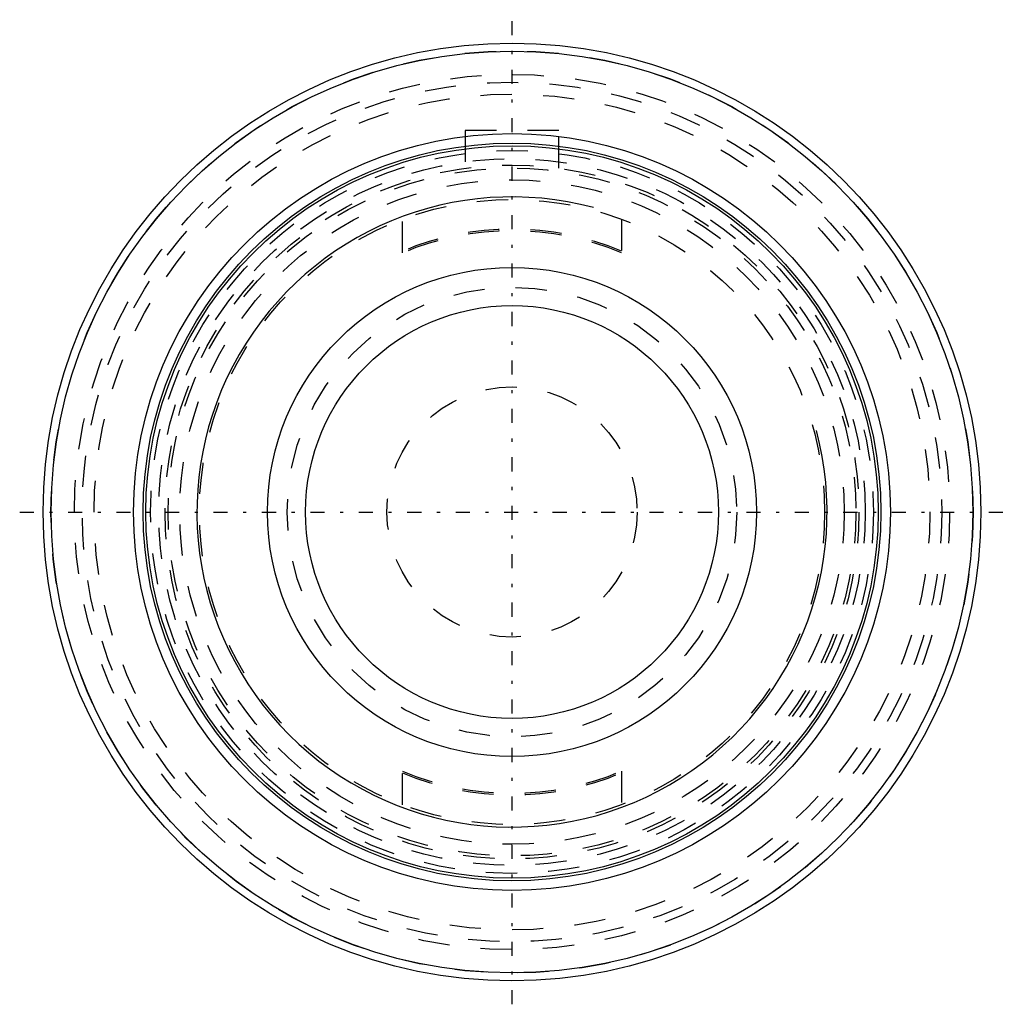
# Model space of a CAD drawing. Extents: x -15.8 to 15.8, y -15.8 to 15.8.
import ezdxf

# ---------------------------------------------------------------- set-up
doc = ezdxf.new("R2010")
doc.units = 0
doc.linetypes.add('CENTER', pattern=[1.5, 0.45, -0.5, 0.05, -0.5])
doc.linetypes.add('DASHED', pattern=[2, 1, -1])
for name, color, linetype in [('AM_0', 7, 'CONTINUOUS'), ('AM_10', 7, 'CONTINUOUS'), ('AM_3', 7, 'DASHED'), ('AM_7', 7, 'CENTER')]:
    doc.layers.add(name, color=color, linetype=linetype)

msp = doc.modelspace()

# ---------------------------------------------------------------- linework, layer by layer
at = {"layer": 'AM_0', "color": 7, "linetype": 'CONTINUOUS'}
for radius in [15, 14.744, 12.106, 11.8, 11.716, 7.825, 6.604]:
    msp.add_circle((0, 0), radius, dxfattribs=at)
at = {"layer": 'AM_10', "color": 7, "linetype": 'CONTINUOUS'}
msp.add_arc((0, 0), 10.08, 75, 15, dxfattribs=at)
at = {"layer": 'AM_3', "color": 6, "linetype": 'DASHED'}
for p, q in [((1.5, 12.2), (-1.5, 12.2)), ((-1.5, 12.2), (-1.5, 10.998)), ((1.5, 10.998), (1.5, 12.2)), ((-3.5, 8.292), (-3.5, 9.367)), ((3.5, 9.367), (3.5, 8.292)), ((-3.5, -9.367), (-3.5, -8.292)), ((3.5, -8.292), (3.5, -9.367))]:
    msp.add_line(p, q, dxfattribs=at)
for radius in [14.75, 14, 13.75, 13.37, 11.563, 11.3, 11.1, 11, 10.63, 10, 7.192, 4]:
    msp.add_circle((0, 0), radius, dxfattribs=at)
for radius, start, end in [(9.05, 67.2482, 112.7518), (9, 67.1146, 112.8854), (9, 247.1146, 292.8854), (9.05, 247.2482, 292.7518)]:
    msp.add_arc((0, 0), radius, start, end, dxfattribs=at)
at = {"layer": 'AM_7', "color": 4, "linetype": 'CENTER'}
for p, q in [((0, -15.75), (0, 15.75)), ((-15.75, 0), (15.75, 0))]:
    msp.add_line(p, q, dxfattribs=at)

doc.saveas('drawing.dxf')
